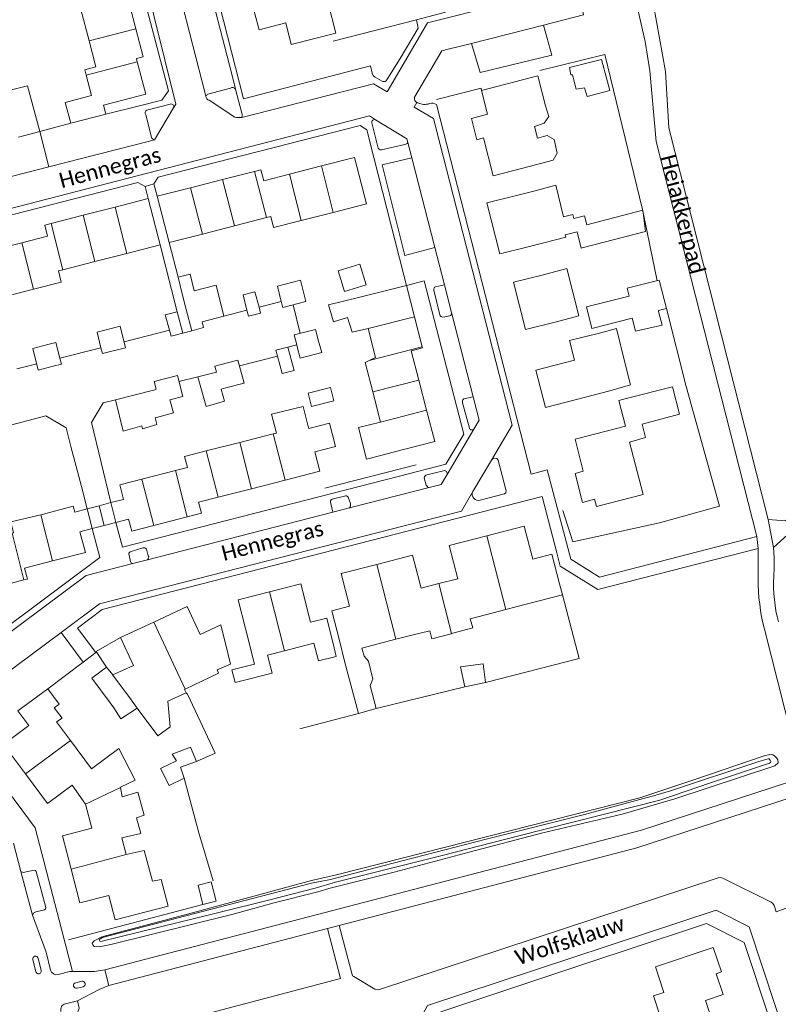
# Model space of a CAD drawing. Extents: x 177628 to 188968, y 384226 to 390673.
# Tile 215 of 256: x 184314 to 184437, y 386027 to 386187. Entities that reach past the tile are written whole.
import ezdxf

# ---------------------------------------------------------------- set-up
doc = ezdxf.new("R2010")
doc.units = 0
for name, color, linetype, lineweight in [('B01_F', 14, 'Continuous', 9), ('B01_T', 14, 'Continuous', 9), ('B02_F', 14, 'Continuous', 9), ('B02_T', 14, 'Continuous', 9), ('B07_D', 14, 'Continuous', 9), ('B11_F', 14, 'Continuous', 9), ('B11_S', 14, 'Continuous', 9), ('B14_F', 14, 'Continuous', 9), ('B17_T', 14, 'Continuous', 9), ('T01_F', 253, 'Continuous', 9), ('T01_T', 253, 'Continuous', 9), ('T03_T', 253, 'Continuous', 9), ('T04_F', 253, 'HAAG', 9), ('T04_T', 253, 'HAAG', 9), ('T05_F', 253, 'Continuous', 9), ('T05_T', 253, 'Continuous', 9), ('T09_F', 253, 'Continuous', 9), ('T22_D', 253, 'Continuous', 9), ('T22_T', 253, 'Continuous', 9), ('V00_F', 8, 'Continuous', 9), ('V00_T', 8, 'Continuous', 9), ('W01_F', 253, 'Continuous', 9), ('Z06', 7, 'Continuous', 9)]:
    doc.layers.add(name, color=color, linetype=linetype, lineweight=lineweight)
doc.styles.add('Legend', font='calibri.ttf')
doc.linetypes.add('HAAG', pattern='A,4,-1,[5,TOPOCAD.SHX,S=0.35,R=0,X=-0.35,Y=-0.35],-1', length=6)

msp = doc.modelspace()

# ---------------------------------------------------------------- linework, layer by layer
at = {"layer": 'B01_F', "linetype": 'Continuous'}
for points in [[(184395.441, 386162.987), (184400.378, 386164.307)], [(184405.072, 386150.036), (184415.376, 386152.709)], [(184363.812, 386140.764), (184368.9, 386142)], [(184412.933, 386127.756), (184409.57, 386126.75)]]:
    msp.add_lwpolyline(points, dxfattribs=at)
at = {"layer": 'B01_T', "linetype": 'Continuous'}
for points in [[(184331.113, 386190.796), (184332.431, 386185.7)], [(184363.75, 386189.85), (184364.99, 386185.01), (184357.73, 386183.14), (184356.87, 386186.65), (184352.48, 386185.53), (184351.102, 386190.777)], [(184323.5, 386188.826), (184324.82, 386183.732)], [(184332.431, 386185.7), (184333.614, 386181.126), (184332.533, 386180.846), (184332.668, 386180.325)], [(184324.82, 386183.732), (184325.92, 386179.49), (184324.12, 386179.03), (184324.341, 386178.171)], [(184332.668, 386180.325), (184334.036, 386175.036), (184327.166, 386173.259), (184327.544, 386171.801)], [(184324.341, 386178.171), (184325.19, 386174.87), (184320.952, 386173.708)], [(184388.671, 386175.666), (184397.874, 386178.023), (184399.115, 386173.18)], [(184395.441, 386162.987), (184390.597, 386161.747), (184389.014, 386167.93), (184387.936, 386167.653), (184387.048, 386171.121), (184389.664, 386171.791), (184388.671, 386175.666)], [(184321.828, 386170.322), (184320.952, 386173.708)], [(184327.544, 386171.801), (184321.828, 386170.322)], [(184357.425, 386162.032), (184362.638, 386163.367)], [(184362.638, 386163.367), (184368.04, 386164.75), (184370, 386157.2), (184364.574, 386155.82)], [(184346.538, 386161.154), (184351.751, 386162.491)], [(184351.751, 386162.491), (184352.76, 386162.75), (184353.24, 386160.96), (184357.425, 386162.032)], [(184341.326, 386159.817), (184346.538, 386161.154)], [(184335.92, 386158.43), (184341.326, 386159.817)], [(184337.85, 386150.9), (184335.92, 386158.43)], [(184396.53, 386150.28), (184391.68, 386149.05), (184389.57, 386157.35), (184394.41, 386158.58)], [(184397.42, 386159.34), (184394.41, 386158.58)], [(184334.46, 386158.05), (184329.053, 386156.67)], [(184336.39, 386150.51), (184334.46, 386158.05)], [(184318.623, 386154.008), (184323.838, 386155.339)], [(184323.838, 386155.339), (184329.053, 386156.67)], [(184364.574, 386155.82), (184359.358, 386154.494)], [(184402.034, 386155.083), (184403.541, 386155.46), (184403.701, 386154.82), (184405.457, 386155.258), (184405.825, 386153.783)], [(184405.825, 386153.783), (184414.931, 386156.19)], [(184313.867, 386150.876), (184318.07, 386151.95), (184317.61, 386153.75), (184318.623, 386154.008)], [(184348.471, 386153.621), (184343.258, 386152.285)], [(184353.684, 386154.957), (184348.471, 386153.621)], [(184359.358, 386154.494), (184354.86, 386153.35), (184354.4, 386155.14), (184353.684, 386154.957)], [(184343.258, 386152.285), (184337.85, 386150.9)], [(184396.53, 386150.28), (184402.42, 386151.78), (184402.321, 386152.178)], [(184405.072, 386150.036), (184404.927, 386149.998), (184404.261, 386152.663), (184402.321, 386152.178)], [(184308.652, 386149.543), (184313.867, 386150.876)], [(184330.978, 386149.127), (184336.39, 386150.51)], [(184325.764, 386147.794), (184330.978, 386149.127)], [(184320.549, 386146.461), (184325.764, 386147.794)], [(184315.795, 386143.323), (184320.3, 386144.48), (184319.84, 386146.28), (184320.549, 386146.461)], [(184400.71, 386137.96), (184395.87, 386136.73), (184393.91, 386144.43), (184398.76, 386145.66)], [(184398.76, 386145.66), (184402.57, 386146.66), (184404.53, 386138.97), (184400.71, 386137.96)], [(184310.581, 386141.984), (184315.795, 386143.323)], [(184368.9, 386142), (184376.48, 386143.92)], [(184376.48, 386143.92), (184377.787, 386138.819)], [(184377.787, 386138.819), (184379.045, 386133.905)], [(184370.23, 386136.891), (184371.46, 386132.17), (184370.431, 386131.698)], [(184403.94, 386125.29), (184399.1, 386124.04), (184397.53, 386130.15), (184403.81, 386131.74), (184403.02, 386134.96), (184407.88, 386136.14)], [(184412.05, 386131.4), (184410.65, 386136.92), (184407.88, 386136.14)], [(184379.045, 386133.905), (184379.08, 386133.77), (184377.26, 386133.3), (184378.496, 386128.527)], [(184370.431, 386131.698), (184369.76, 386131.39), (184370.988, 386126.603)], [(184378.496, 386128.527), (184379.768, 386123.615)], [(184370.988, 386126.603), (184372.249, 386121.689)], [(184403.94, 386125.29), (184409.57, 386126.75)], [(184414.831, 386121.353), (184420.93, 386122.97), (184419.8, 386127.43), (184412.26, 386125.49)], [(184412.13, 386121.02), (184411.056, 386125.178), (184412.26, 386125.49)], [(184379.768, 386123.615), (184381.09, 386118.51), (184374.107, 386116.72)], [(184360.44, 386121.2), (184360.6, 386120.64), (184363.96, 386121.52), (184364.94, 386117.69)], [(184407.09, 386109.11), (184405.14, 386108.61), (184403.929, 386113.327), (184405.265, 386113.67), (184403.927, 386118.883), (184408.77, 386120.126)], [(184412.13, 386121.02), (184408.77, 386120.126)], [(184349.343, 386118.369), (184343.883, 386116.976)], [(184354.804, 386119.762), (184349.343, 386118.369)], [(184354.804, 386119.762), (184355.328, 386119.896)], [(184412.806, 386118.39), (184414.99, 386109.9), (184407.39, 386107.92), (184407.09, 386109.11)], [(184343.883, 386116.976), (184340.37, 386116.08), (184340.82, 386114.3), (184338.878, 386113.801)], [(184364.94, 386117.69), (184361.57, 386116.86), (184362.39, 386113.66), (184356.734, 386112.225)], [(184374.107, 386116.72), (184373.56, 386116.58)], [(184338.878, 386113.801), (184333.419, 386112.399)], [(184333.419, 386112.399), (184329.8, 386111.47), (184330.42, 386109.07), (184328.38, 386108.56)], [(184356.734, 386112.225), (184351.271, 386110.838)], [(184351.271, 386110.838), (184345.809, 386109.452)], [(184345.809, 386109.452), (184342.61, 386108.64), (184343.1, 386106.83), (184340.812, 386106.244)], [(184317.41, 386106.7), (184322.24, 386107.97), (184322.49, 386107.03), (184324.52, 386107.56)], [(184324.52, 386107.56), (184326.45, 386108.06)], [(184324.52, 386107.56), (184325.35, 386104.37)], [(184326.45, 386108.06), (184328.38, 386108.56)], [(184329.2, 386105.35), (184328.38, 386108.56)], [(184312.301, 386103.574), (184312.52, 386103.63), (184312.06, 386105.42), (184316.99, 386106.599)], [(184316.99, 386106.599), (184317.41, 386106.7)], [(184335.353, 386104.847), (184331.77, 386103.93), (184331.24, 386105.85), (184329.2, 386105.35)], [(184340.812, 386106.244), (184335.353, 386104.847)], [(184318.881, 386099.076), (184324.22, 386100.44), (184323.31, 386103.83), (184325.35, 386104.37)], [(184325.35, 386104.37), (184327.275, 386104.86)], [(184327.275, 386104.86), (184329.2, 386105.35)], [(184389.54, 386103.157), (184395.647, 386104.739), (184397.041, 386099.359), (184400.14, 386100.162), (184401.393, 386095.321)], [(184381.736, 386095.378), (184384.847, 386096.184), (184383.45, 386101.58), (184389.54, 386103.157)], [(184314.212, 386095.97), (184314.8, 386096.12), (184314.32, 386097.91), (184318.881, 386099.076)], [(184371.668, 386098.517), (184377.474, 386100.021), (184378.869, 386094.636), (184381.736, 386095.378)], [(184365.584, 386086.099), (184364.33, 386090.94), (184367.23, 386091.691), (184365.852, 386097.011), (184371.668, 386098.517)], [(184309.092, 386094.666), (184314.212, 386095.97)], [(184364.74, 386084.91), (184363.51, 386089.76), (184360.84, 386089.08), (184359.27, 386095.35), (184354.193, 386094.042)], [(184401.86, 386093.53), (184401.393, 386095.321)], [(184354.193, 386094.042), (184349.1, 386092.73), (184350.34, 386087.88)], [(184395.74, 386091.96), (184401.86, 386093.53)], [(184347.486, 386083.825), (184346.258, 386088.672), (184342.91, 386087.12), (184340.81, 386091.65), (184335.381, 386089.128)], [(184386.835, 386089.662), (184389.55, 386090.36)], [(184335.381, 386089.128), (184329.94, 386086.6)], [(184356.649, 386084.455), (184353.87, 386083.74), (184354.62, 386080.82), (184348.59, 386079.3), (184348.07, 386081.36), (184351.75, 386082.29), (184350.34, 386087.88)], [(184329.94, 386086.6), (184332.05, 386082.06), (184328.667, 386080.556)], [(184377.33, 386086.98), (184380.29, 386087.72), (184380.62, 386086.41), (184383.76, 386087.22)], [(184364.74, 386084.91), (184365.05, 386083.54), (184362.16, 386082.79), (184361.41, 386085.68), (184356.649, 386084.455)], [(184365.584, 386086.099), (184366.38, 386082.77)], [(184369.58, 386083.59), (184369.24, 386084.89), (184371.89, 386085.58)], [(184318.083, 386078.274), (184313.247, 386074.689)], [(184319.95, 386075.757), (184318.083, 386078.274)], [(184313.247, 386074.689), (184315.034, 386072.279), (184310.88, 386069.2), (184314.471, 386064.401)], [(184324.236, 386059.473), (184322.045, 386062.552), (184318.07, 386059.59), (184314.471, 386064.401)], [(184321.913, 386048.885), (184320.503, 386054.314), (184325.284, 386055.555), (184324.236, 386059.473)], [(184336.535, 386047.222), (184337.667, 386042.862), (184329.057, 386040.627), (184328.024, 386044.608), (184323.339, 386043.391), (184321.913, 386048.885)], [(184418.398, 386028.821), (184417.011, 386033.016), (184426.414, 386036.146), (184427.738, 386032.168), (184426.875, 386031.881), (184428.013, 386028.464), (184425.167, 386027.517), (184426.4, 386023.812), (184426.913, 386023.983), (184426.998, 386023.726), (184422.254, 386022.148)], [(184422.254, 386022.148), (184419.031, 386021.142), (184416.69, 386028.259), (184418.398, 386028.821)]]:
    msp.add_lwpolyline(points, dxfattribs=at)
at = {"layer": 'B02_F', "linetype": 'Continuous'}
for points in [[(184314.818, 386176.427), (184316.8, 386168.991)], [(184365.373, 386146.288), (184366.409, 386142.949), (184369.948, 386144.045), (184368.912, 386147.384), (184365.373, 386146.288)], [(184346.731, 386138.913), (184345.526, 386143.969)], [(184412.751, 386142.178), (184405.777, 386140.426), (184406.678, 386136.892), (184413.192, 386138.605)], [(184343.881, 386124.205), (184342.503, 386129.042)], [(184330.35, 386120.192), (184329.122, 386125.314)]]:
    msp.add_lwpolyline(points, dxfattribs=at)
at = {"layer": 'B02_T', "linetype": 'Continuous'}
for points in [[(184313.336, 386168.074), (184316.8, 386168.991)], [(184356.111, 386141.308), (184356.35, 386140.34), (184360.11, 386141.31), (184359.22, 386144.79), (184355.49, 386143.83), (184356.111, 386141.308)], [(184339.996, 386142.553), (184340.65, 386140.01)], [(184352.481, 386140.368), (184351.82, 386142.88), (184349.88, 386142.41), (184350.522, 386139.891)], [(184339.18, 386139.65), (184337.21, 386139.12), (184337.892, 386136.656)], [(184340.07, 386136.17), (184339.18, 386139.65)], [(184340.65, 386140.01), (184341.54, 386136.54)], [(184350.522, 386139.891), (184350.77, 386138.92), (184352.73, 386139.42), (184352.481, 386140.368)], [(184341.54, 386136.54), (184343.47, 386137.08), (184343.23, 386138.01)], [(184346.731, 386138.913), (184343.23, 386138.01)], [(184326.12, 386136.29), (184329.87, 386137.3), (184330.77, 386133.79), (184326.99, 386132.82), (184326.746, 386133.792)], [(184337.892, 386136.656), (184338.16, 386135.69), (184340.07, 386136.17)], [(184358.624, 386134.246), (184358.22, 386135.87), (184361.68, 386136.76), (184362.189, 386134.84)], [(184319.42, 386134.65), (184318.099, 386134.297)], [(184362.189, 386134.84), (184362.68, 386132.99), (184359.16, 386132.09), (184358.698, 386133.949)], [(184318.099, 386134.297), (184315.64, 386133.64), (184316.55, 386130.14), (184319, 386130.769)], [(184355.496, 386132.385), (184355.23, 386133.36), (184357.19, 386133.85)], [(184357.19, 386133.85), (184358.18, 386130.09), (184356.26, 386129.59), (184355.496, 386132.385)], [(184358.698, 386133.949), (184358.624, 386134.246)], [(184319, 386130.769), (184320.33, 386131.11), (184320.075, 386132.101)], [(184347.075, 386127.228), (184350.05, 386128), (184349.06, 386131.76), (184346.109, 386131.003)], [(184342.503, 386129.042), (184345.547, 386129.815)], [(184346.109, 386131.003), (184345.28, 386130.79), (184345.547, 386129.815)], [(184340.102, 386125.856), (184339.19, 386129.25), (184335.42, 386128.27), (184335.757, 386127.016)], [(184329.122, 386125.314), (184335.512, 386126.953)], [(184335.512, 386126.953), (184335.757, 386127.016)], [(184346.31, 386127.03), (184347.075, 386127.228)], [(184328.277, 386075.972), (184325.274, 386079.969), (184327.672, 386081.771)], [(184328.667, 386080.556), (184327.672, 386081.771)], [(184343.36, 386043.16), (184345.51, 386043.7), (184344.712, 386046.811), (184342.571, 386046.265), (184343.36, 386043.16)]]:
    msp.add_lwpolyline(points, dxfattribs=at)
at = {"layer": 'B07_D', "linetype": 'Continuous'}
for points in [[(184332.431, 386185.7), (184324.82, 386183.732)], [(184332.668, 386180.325), (184324.341, 386178.171)], [(184364.574, 386155.82), (184362.638, 386163.367)], [(184353.684, 386154.957), (184351.751, 386162.491)], [(184359.358, 386154.494), (184357.425, 386162.032)], [(184348.471, 386153.621), (184346.538, 386161.154)], [(184343.258, 386152.285), (184341.326, 386159.817)], [(184325.764, 386147.794), (184323.838, 386155.339)], [(184330.978, 386149.127), (184329.053, 386156.67)], [(184320.549, 386146.461), (184318.623, 386154.008)], [(184315.795, 386143.323), (184313.867, 386150.876)], [(184377.787, 386138.819), (184370.23, 386136.891)], [(184379.045, 386133.905), (184370.431, 386131.698)], [(184378.496, 386128.527), (184370.988, 386126.603)], [(184379.768, 386123.615), (184372.249, 386121.689)], [(184351.271, 386110.838), (184349.343, 386118.369)], [(184356.734, 386112.225), (184354.804, 386119.762)], [(184345.809, 386109.452), (184343.883, 386116.976)], [(184340.812, 386106.244), (184338.878, 386113.801)], [(184335.353, 386104.847), (184333.419, 386112.399)], [(184327.275, 386104.86), (184326.45, 386108.06)], [(184318.881, 386099.076), (184316.99, 386106.599)], [(184314.212, 386095.97), (184312.301, 386103.574)], [(184389.54, 386103.157), (184392.645, 386091.16)], [(184371.668, 386098.517), (184374.761, 386086.319)], [(184381.736, 386095.378), (184383.835, 386087.24)], [(184354.193, 386094.042), (184356.649, 386084.455)], [(184335.381, 386089.128), (184340.448, 386078.195)], [(184331.28, 386076.98), (184328.619, 386080.535), (184328.667, 386080.556)], [(184331.28, 386076.98), (184332.63, 386075.118)], [(184314.471, 386064.401), (184321.788, 386069.837)], [(184324.236, 386059.473), (184329.932, 386062.203)], [(184321.913, 386048.885), (184330.862, 386051.278)]]:
    msp.add_lwpolyline(points, dxfattribs=at)
at = {"layer": 'B11_F', "linetype": 'Continuous'}
for points in [[(184397.42, 386159.34), (184400.79, 386160.233), (184402.034, 386155.083)], [(184355.328, 386119.896), (184354.493, 386122.966), (184359.662, 386124.235), (184360.44, 386121.2)], [(184373.56, 386116.58), (184369.984, 386115.647), (184368.651, 386120.771), (184372.249, 386121.689)], [(184371.573, 386075.039), (184370.594, 386078.819), (184371.024, 386079.807), (184370.298, 386082.762), (184369.58, 386083.59)], [(184366.38, 386082.77), (184368.664, 386074.231)], [(184332.63, 386075.118), (184336, 386070.577), (184338.011, 386072.045), (184337.617, 386076.232), (184340.643, 386077.582)], [(184340.643, 386077.582), (184340.365, 386078.155), (184340.448, 386078.195)], [(184368.664, 386074.231), (184371.573, 386075.039)]]:
    msp.add_lwpolyline(points, dxfattribs=at)
at = {"layer": 'B11_S', "linetype": 'Continuous'}
for points in [[(184400.378, 386164.307), (184400.994, 386165.463), (184400.532, 386167.683), (184399.384, 386168.338), (184397.793, 386167.906), (184397.297, 386169.816), (184398.907, 386170.328), (184399.652, 386171.417), (184399.115, 386173.18)], [(184414.931, 386156.19), (184415.376, 386152.709)], [(184363.812, 386140.764), (184364.58, 386138.014), (184366.909, 386138.693), (184367.655, 386136.329), (184370.23, 386136.891)], [(184412.05, 386131.4), (184412.933, 386127.756)], [(184412.806, 386118.39), (184415.379, 386119.145), (184414.831, 386121.353)], [(184392.645, 386091.16), (184389.55, 386090.36)], [(184395.74, 386091.96), (184392.645, 386091.16)], [(184386.835, 386089.662), (184387.268, 386088.168), (184383.835, 386087.24)], [(184371.89, 386085.58), (184374.761, 386086.319)], [(184374.761, 386086.319), (184377.33, 386086.98)], [(184383.835, 386087.24), (184383.76, 386087.22)], [(184347.486, 386083.825), (184347.844, 386082.262), (184345.671, 386081.322), (184345.869, 386080.78), (184340.448, 386078.195)], [(184321.788, 386069.837), (184319.527, 386072.863), (184320.46, 386073.489), (184319.152, 386075.138), (184319.95, 386075.757)], [(184329.932, 386062.203), (184329.924, 386062.248), (184332.327, 386063.37), (184329.637, 386068.56), (184325.231, 386065.229), (184321.788, 386069.837)], [(184330.862, 386051.278), (184330.156, 386054.019), (184333.226, 386054.693), (184332.523, 386057.239), (184333.761, 386057.67), (184332.745, 386061.449), (184330.217, 386060.666), (184329.932, 386062.203)], [(184336.535, 386047.222), (184335.146, 386046.966), (184333.807, 386051.936), (184330.862, 386051.278)]]:
    msp.add_lwpolyline(points, dxfattribs=at)
at = {"layer": 'B14_F', "linetype": 'Continuous'}
for points in [[(184403.022, 386179.427), (184403.243, 386178.216), (184403.49, 386178.234), (184404.094, 386175.851), (184405.463, 386176.086), (184405.883, 386174.672), (184409.586, 386175.649), (184408.218, 386180.702), (184403.022, 386179.427)], [(184311.338, 386175.541), (184314.818, 386176.427)], [(184341.947, 386143.053), (184341.257, 386145.748), (184339.303, 386145.248)], [(184339.303, 386145.248), (184339.996, 386142.553)], [(184345.526, 386143.969), (184341.947, 386143.053)], [(184412.751, 386142.178), (184412.379, 386143.456), (184417.634, 386144.76), (184418.798, 386140.189)], [(184417.529, 386139.703), (184418.124, 386137.47), (184413.734, 386136.479), (184413.192, 386138.605)], [(184418.798, 386140.189), (184417.49, 386139.848), (184417.529, 386139.703)], [(184326.12, 386136.29), (184326.746, 386133.792)], [(184320.075, 386132.101), (184319.42, 386134.65)], [(184343.881, 386124.205), (184346.868, 386125.093), (184346.31, 386127.03)], [(184364.645, 386125.134), (184364.104, 386127.319), (184360.488, 386126.374), (184361.029, 386124.189), (184364.645, 386125.134)], [(184336.616, 386122.639), (184338.583, 386123.199), (184337.943, 386125.308), (184340.102, 386125.856)], [(184330.35, 386120.192), (184333.402, 386121.067), (184333.538, 386120.563), (184335.846, 386121.279), (184335.6, 386122.35), (184336.616, 386122.639)], [(184386.005, 386078.565), (184385.265, 386081.81), (184388.954, 386082.317), (184389.325, 386079.284)], [(184389.325, 386079.284), (184386.005, 386078.565)], [(184328.834, 386075.139), (184328.277, 386075.972)], [(184332.63, 386075.118), (184330.002, 386073.391), (184328.834, 386075.139)], [(184342.312, 386066.423), (184341.313, 386068.746), (184338.336, 386067.606), (184339.033, 386066.557), (184336.429, 386065.292), (184337.848, 386062.493), (184340.285, 386063.688)], [(184340.285, 386063.688), (184339.693, 386065.494), (184342.312, 386066.423)]]:
    msp.add_lwpolyline(points, dxfattribs=at)
at = {"layer": 'B17_T', "linetype": 'Continuous'}
msp.add_lwpolyline([(184329.94, 386086.6), (184325.969, 386084.356), (184327.672, 386081.771)], dxfattribs=at)
at = {"layer": 'T01_F', "linetype": 'Continuous'}
for points in [[(184401.86, 386093.53), (184404.577, 386083.19), (184389.325, 386079.284)], [(184342.312, 386066.423), (184345.333, 386067.771), (184340.855, 386077.389), (184340.643, 386077.582)], [(184343.36, 386043.16), (184321.493, 386037.374)], [(184415.815, 386036.878), (184421.397, 386038.729)]]:
    msp.add_lwpolyline(points, dxfattribs=at)
at = {"layer": 'T01_T', "linetype": 'Continuous'}
for points in [[(184316.8, 386168.991), (184321.828, 386170.322)], [(184352.481, 386140.368), (184356.111, 386141.308)], [(184358.02, 386140.771), (184359.188, 386136.119)], [(184350.522, 386139.891), (184346.731, 386138.913)], [(184337.892, 386136.656), (184330.532, 386134.718)], [(184316.291, 386131.136), (184313.046, 386130.372)], [(184339.454, 386128.267), (184342.503, 386129.042)], [(184323.871, 386082.607), (184318.083, 386078.274)], [(184403.89, 386032.923), (184415.815, 386036.878)]]:
    msp.add_lwpolyline(points, dxfattribs=at)
at = {"layer": 'T03_T', "linetype": 'Continuous'}
msp.add_lwpolyline([(184376.047, 386145.619), (184371.176, 386164.725)], dxfattribs=at)
at = {"layer": 'T04_F', "linetype": 'HAAG'}
for points in [[(184364.526, 386183.699), (184378.09, 386187.17)], [(184398.211, 386178.94), (184408.784, 386181.502), (184414.922, 386156.263)], [(184381.35, 386174.187), (184388.628, 386176.023), (184388.671, 386175.666)], [(184414.922, 386156.263), (184417.283, 386144.673)], [(184418.798, 386140.189), (184422.016, 386127.463), (184427.407, 386107.994), (184417.679, 386105.267)], [(184403.567, 386102.172), (184401.936, 386107.264)], [(184403.567, 386102.172), (184417.679, 386105.267)], [(184342.7, 386054.783), (184345.02, 386047.003)]]:
    msp.add_lwpolyline(points, dxfattribs=at)
at = {"layer": 'T04_T', "linetype": 'HAAG'}
for points in [[(184382.86, 386188.391), (184378.09, 386187.17)], [(184321.861, 386117.718), (184323.57, 386111.189)], [(184398.56, 386109.577), (184400.955, 386100.373)]]:
    msp.add_lwpolyline(points, dxfattribs=at)
at = {"layer": 'T05_F', "linetype": 'Continuous'}
for points in [[(184320.075, 386132.101), (184326.746, 386133.792)], [(184363.176, 386110.931), (184378.066, 386114.714)], [(184386.005, 386078.565), (184371.573, 386075.039)], [(184368.664, 386074.231), (184359.143, 386071.755)], [(184340.285, 386063.688), (184342.7, 386054.783)]]:
    msp.add_lwpolyline(points, dxfattribs=at)
at = {"layer": 'T05_T', "linetype": 'Continuous'}
for points in [[(184349.298, 386130.855), (184355.496, 386132.385)], [(184328.38, 386108.56), (184325.19, 386121.59), (184327.12, 386124.8), (184329.122, 386125.314)], [(184310.139, 386120.698), (184317.79, 386122.68), (184321.07, 386120.74), (184321.861, 386117.718)], [(184323.57, 386111.189), (184324.52, 386107.56)]]:
    msp.add_lwpolyline(points, dxfattribs=at)
at = {"layer": 'T09_F', "linetype": 'Continuous'}
for points in [[(184363.866, 386045.745), (184374.459, 386048.392), (184386.691, 386051.665), (184398.656, 386054.789), (184411.605, 386057.857), (184420.178, 386060.335), (184436.434, 386065.719), (184436.974, 386066.178), (184436.913, 386066.716), (184436.778, 386066.959), (184436.394, 386067.334), (184436.088, 386067.513), (184435.651, 386067.556), (184434.697, 386067.328), (184423.282, 386063.444), (184414.486, 386060.509), (184365.1, 386047.957)], [(184365.1, 386047.957), (184361.035, 386047.064)], [(184362.08, 386045.213), (184354.755, 386043.35), (184348.292, 386041.567), (184328.36, 386036.62), (184326.474, 386036.239), (184325.663, 386036.296), (184325.438, 386036.585), (184325.326, 386036.872), (184325.665, 386037.235), (184326.893, 386037.886), (184340.853, 386041.595), (184361.035, 386047.064)], [(184362.08, 386045.213), (184363.866, 386045.745)]]:
    msp.add_lwpolyline(points, dxfattribs=at)
at = {"layer": 'T22_D', "linetype": 'Continuous'}
for points in [[(184335.38, 386160.44), (184333.93, 386160.05)], [(184340.07, 386136.17), (184341.54, 386136.54)]]:
    msp.add_lwpolyline(points, dxfattribs=at)
at = {"layer": 'T22_T', "linetype": 'Continuous'}
msp.add_lwpolyline([(184357.19, 386133.85), (184358.624, 386134.246)], dxfattribs=at)
at = {"layer": 'V00_F', "linetype": 'Continuous'}
for points in [[(184348.08, 386178.332), (184344.273, 386193.027), (184340.768, 386192.119), (184340.406, 386193.513)], [(184387.044, 386183.336), (184388.476, 386178.611), (184400.132, 386181.396), (184398.799, 386186.305)], [(184375.48, 386180.89), (184373.203, 386177.205)], [(184383.26, 386182.38), (184382.236, 386182.122), (184377.794, 386174.554)], [(184370.905, 386178.492), (184370.646, 386179.647)], [(184348.664, 386175.879), (184348.08, 386178.332)], [(184372.537, 386177.201), (184371.376, 386177.805)], [(184347.814, 386176.03), (184344.139, 386175.05)], [(184349.684, 386171.992), (184348.664, 386175.879)], [(184338.021, 386173.447), (184334.223, 386172.466)], [(184344.355, 386174.092), (184348.548, 386171.305)], [(184334.079, 386171.72), (184334.968, 386168.065)], [(184371.796, 386166.472), (184370.836, 386170.396)], [(184316.8, 386168.991), (184318.292, 386163.222)], [(184376.208, 386166.893), (184372.424, 386165.99)], [(184381.086, 386150.078), (184376.203, 386148.8), (184372.518, 386163.531), (184377.333, 386164.676)], [(184381.217, 386143.707), (184382.646, 386144.009)], [(184381.924, 386139.14), (184380.925, 386143.179)], [(184383.324, 386138.903), (184382.397, 386138.777)], [(184386.715, 386120.705), (184385.604, 386124.833)], [(184385.793, 386125.442), (184387.336, 386125.768)], [(184379.814, 386113.11), (184382.519, 386113.766)], [(184366.659, 386110.667), (184375.352, 386112.899)], [(184379.687, 386111.413), (184379.386, 386112.583)], [(184366.373, 386109.624), (184364.391, 386109.137)], [(184367.349, 386108.424), (184367.012, 386109.454)], [(184364.147, 386108.426), (184364.49, 386107.003)], [(184333.544, 386101.191), (184331.485, 386100.566)], [(184334.46, 386099.887), (184334.164, 386100.989)], [(184331.329, 386100.038), (184331.573, 386099.007)], [(184323.871, 386082.607), (184320.264, 386087.433)], [(184315.6, 386041.38), (184315.808, 386041.797), (184316.148, 386041.97), (184317.572, 386042.274), (184317.704, 386042.357), (184317.76, 386042.658), (184316.205, 386048.507), (184316.095, 386048.682), (184315.889, 386048.717), (184314.113, 386048.355), (184313.719, 386048.518)], [(184365.736, 386031.092), (184363.608, 386039.244)], [(184365.519, 386039.742), (184367.717, 386031.507)]]:
    msp.add_lwpolyline(points, dxfattribs=at)
at = {"layer": 'V00_F', "linetype": 'Continuous', "extrusion": (0, 0, -1)}
for centre, radius, start, end in [((-184372.059, 386178.778), 1.189, 305.06306, 346.06868), ((-184372.866, 386177.875), 0.75, 243.29347, 296.0183), ((-184380.661, 386172.416), 1.181, 69.57658, 126.38081), ((-184371.279, 386170.482), 0.451, 349.06901, 112.37247), ((-184372.414, 386166.627), 0.637, 269.1181, 345.89552), ((-184376.266, 386167.337), 0.448, 199.87896, 277.49396), ((-184381.359, 386143.284), 0.447, 346.4706, 71.41724), ((-184382.374, 386139.237), 0.46, 267.15441, 347.85388), ((-184383.227, 386139.602), 0.705, 206.2276, 262.11271), ((-184386.186, 386124.986), 0.602, 345.24116, 49.24176), ((-184387.131, 386120.824), 0.433, 220.47839, 344.02565), ((-184382.616, 386113.285), 0.491, 78.61927, 197.97895), ((-184380.012, 386112.512), 0.631, 6.50961, 71.65354), ((-184380.333, 386111.721), 0.716, 282.20159, 334.55117)]:
    msp.add_arc(centre, radius, start, end, dxfattribs=at)
at = {"layer": 'V00_F', "linetype": 'Continuous'}
for centre, radius, start, end in [((184348.161, 386175.513), 0.623, 36.0338, 123.81953), ((184344.415, 386174.657), 0.568, 173.65904, 263.94927), ((184344.459, 386174.478), 0.655, 119.22274, 158.35626), ((184378.546, 386174.369), 0.775, 166.21316, 241.26805), ((184338.164, 386173.016), 0.454, 336.2447, 108.38623), ((184378.544, 386174.364), 0.769, 241.25639, 254.01982), ((184379.422, 386176.05), 2.659, 245.79198, 288.11656), ((184334.424, 386172.04), 0.471, 115.26214, 222.88706), ((184349.225, 386176.148), 4.89, 262.03816, 275.45367), ((184348.678, 386171.628), 1.07, 341.04025, 19.92539), ((184335.559, 386168.257), 0.621, 198.03458, 263.66209), ((184364.621, 386108.661), 0.529, 115.79938, 206.31837), ((184366.603, 386109.201), 0.481, 31.69183, 118.51232), ((184366.439, 386108.22), 0.933, 326.21089, 12.63594), ((184333.722, 386100.686), 0.535, 34.44493, 109.46318), ((184331.705, 386100.214), 0.415, 122.00086, 205.07911), ((184334.095, 386099.653), 0.434, 299.68807, 32.72538), ((184331.931, 386099.026), 0.359, 183.01617, 270.09785)]:
    msp.add_arc(centre, radius, start, end, dxfattribs=at)
at = {"layer": 'V00_T', "linetype": 'Continuous'}
for points in [[(184370.646, 386179.647), (184349.93, 386174.32), (184344.75, 386194.74), (184341.98, 386194.05), (184332.073, 386232.75)], [(184234.474, 386140.43), (184228.17, 386165.54), (184224.52, 386167.67), (184219.32, 386188), (184222.81, 386194.01), (184268.82, 386205.82), (184286.29, 386217.52), (184320.75, 386226.46), (184328.309, 386223.452), (184335.02, 386197.17), (184333.65, 386194.92), (184338.93, 386173.42), (184338.58, 386172.833)], [(184330.838, 386201.803), (184337.725, 386175.585), (184336.67, 386174.07), (184333.014, 386173.161)], [(184340.406, 386193.513), (184339.12, 386193.18), (184343.245, 386177.08)], [(184404.115, 386192.786), (184379.91, 386186.68), (184373.364, 386175.43), (184371.1, 386176.73), (184349.69, 386171.28)], [(184412.79, 386190.47), (184405.171, 386188.519), (184405.31, 386187.95), (184398.799, 386186.305)], [(184433.49, 386103.06), (184417.12, 386167.33), (184416.07, 386178.88), (184415.34, 386183.65), (184414.22, 386188.64), (184412.79, 386190.47)], [(184435.374, 386105.827), (184419.21, 386169.56), (184418.63, 386178.77), (184416.7, 386189.63), (184416.99, 386191.53)], [(184378.09, 386187.17), (184378.36, 386185.83), (184375.48, 386180.89)], [(184398.799, 386186.305), (184387.044, 386183.336)], [(184387.044, 386183.336), (184383.26, 386182.38)], [(184343.85, 386174.72), (184343.245, 386177.08)], [(184333.014, 386173.161), (184327.544, 386171.801)], [(184338.58, 386172.833), (184335.49, 386167.64)], [(184378.174, 386173.69), (184377.732, 386172.919), (184380.88, 386171.11), (184393.69, 386121.18), (184390.312, 386115.474)], [(184433.49, 386103.06), (184407.88, 386096.44), (184403.23, 386099.34), (184399.41, 386113.9), (184396.79, 386113.22), (184381.362, 386173.367)], [(184300.043, 386153.365), (184370.45, 386171.51), (184371.451, 386170.899)], [(184371.176, 386164.725), (184370.02, 386169.26), (184368.94, 386169.97), (184336.07, 386161.56), (184335.38, 386160.44)], [(184371.451, 386170.899), (184376.53, 386167.8), (184376.688, 386167.185)], [(184334.42, 386167.365), (184318.292, 386163.222)], [(184335.49, 386167.64), (184334.42, 386167.365)], [(184376.688, 386167.185), (184377.333, 386164.676)], [(184306.831, 386160.278), (184318.292, 386163.222)], [(184377.333, 386164.676), (184381.086, 386150.078)], [(184333.93, 386160.05), (184332.75, 386160.7), (184302.05, 386152.83), (184303.24, 386148.16)], [(184334.46, 386158.05), (184333.93, 386160.05)], [(184335.38, 386160.44), (184335.92, 386158.43)], [(184339.18, 386139.65), (184336.39, 386150.51)], [(184337.85, 386150.9), (184339.303, 386145.248)], [(184381.086, 386150.078), (184382.646, 386144.009)], [(184376.48, 386143.92), (184376.047, 386145.619)], [(184375.352, 386112.899), (184382.91, 386114.84), (184385.8, 386119.71), (184379.38, 386144.67), (184376.48, 386143.92)], [(184382.646, 386144.009), (184383.86, 386139.29)], [(184383.86, 386139.29), (184387.336, 386125.768)], [(184387.336, 386125.768), (184388.31, 386121.98), (184387.461, 386120.543)], [(184452.268, 386123.103), (184447.822, 386114.358), (184438.164, 386105.616), (184435.374, 386105.827)], [(184387.461, 386120.543), (184383.083, 386113.133)], [(184452.185, 386118.923), (184449.378, 386113.161), (184436.213, 386101.24)], [(184387.29, 386110.37), (184390.312, 386115.474)], [(184390.312, 386115.474), (184390.551, 386115.698), (184390.86, 386115.81)], [(184390.86, 386115.81), (184391.207, 386115.759), (184391.419, 386115.48)], [(184391.419, 386115.48), (184392.707, 386110.462)], [(184383.083, 386113.133), (184382.13, 386111.52), (184380.182, 386111.021)], [(184320.264, 386087.433), (184326.5, 386092.07), (184385.42, 386107.2), (184387.29, 386110.37)], [(184330.251, 386101.318), (184366.659, 386110.667)], [(184380.182, 386111.021), (184367.214, 386107.701)], [(184392.707, 386110.462), (184392.664, 386110.16), (184392.422, 386109.976)], [(184323.871, 386082.607), (184325.92, 386084.14), (184322.93, 386088.14), (184326.96, 386091.15), (184398.56, 386109.577)], [(184392.422, 386109.976), (184388.49, 386108.94)], [(184367.214, 386107.701), (184364.49, 386107.003)], [(184286.358, 386106.613), (184292.35, 386083.36), (184311.12, 386088.1), (184326.583, 386099.643), (184325.35, 386104.37)], [(184364.49, 386107.003), (184334.31, 386099.275)], [(184435.374, 386105.827), (184436.213, 386101.24)], [(184329.2, 386105.35), (184330.251, 386101.318)], [(184433.49, 386103.06), (184433.73, 386101.12)], [(184400.955, 386100.373), (184401.52, 386098.2), (184407.65, 386094.4), (184433.73, 386101.12)], [(184433.73, 386101.12), (184433.722, 386096.148)], [(184436.213, 386101.24), (184436.318, 386099.597), (184436.32, 386097.95), (184436.254, 386096.564)], [(184334.31, 386099.275), (184331.932, 386098.667)], [(184331.932, 386098.667), (184324.33, 386096.72), (184310.198, 386086.2)], [(184434.739, 386087.965), (184440.24, 386066.33)], [(184305.553, 386076.494), (184320.264, 386087.433)], [(184322.14, 386032.23), (184316.05, 386055.62), (184305.88, 386069.22), (184309.413, 386071.842)], [(184438.49, 386063.011), (184414.75, 386055.23), (184327.39, 386032.53)], [(184365.519, 386039.742), (184414, 386052.37), (184439.25, 386060.63)], [(184313.719, 386048.518), (184312.503, 386053.135)], [(184315.6, 386041.38), (184313.719, 386048.518)], [(184440.396, 386044.512), (184439.573, 386043.012), (184436.65, 386041.968), (184436.309, 386043.002), (184436.131, 386043.316), (184435.845, 386043.538), (184428, 386047.44), (184427.62, 386047.54), (184427.23, 386047.491), (184372.1, 386029.29), (184371.716, 386029.261), (184371.35, 386029.38), (184367.937, 386031.416), (184367.717, 386031.507)], [(184318.552, 386032.461), (184317.81, 386035.36), (184315.6, 386041.38)], [(184463.22, 385952.74), (184459.9, 385956.03), (184455.62, 385968.84), (184454, 385969.69), (184442.31, 386005.28), (184443.07, 386006.85), (184432.27, 386039.52), (184426.88, 386042.21), (184379.92, 386026.69), (184376.63, 386020.67), (184377.015, 386019.204)], [(184421.397, 386038.729), (184425.32, 386040.03), (184431.45, 386036.94), (184439.68, 386012.11), (184436.87, 386011.16), (184452.088, 385964.642), (184455.036, 385965.607), (184458.504, 385955.186), (184460.89, 385952.793), (184449.768, 385930.508), (184426.441, 385922.722), (184415.53, 385901.04), (184413.53, 385900.38), (184407.888, 385903.194)], [(184328.049, 386029.971), (184363.608, 386039.244)], [(184363.608, 386039.244), (184365.519, 386039.742)], [(184315.658, 386034.158), (184316.14, 386032.21)], [(184317.03, 386032.43), (184316.541, 386034.378)], [(184322.14, 386032.23), (184321.71, 386032.23), (184319.774, 386031.737)], [(184327.39, 386032.53), (184325.7, 386032.23), (184322.14, 386032.23)], [(184328.049, 386029.971), (184327.39, 386032.53)], [(184383.329, 386020.999), (184382.08, 386025.69), (184403.89, 386032.923)], [(184323.63, 386030.65), (184322.646, 386030.412)], [(184365.736, 386031.092), (184343.57, 386025.23), (184344.536, 386021.644)], [(184322.865, 386029.521), (184323.84, 386029.76)], [(184322.91, 386027.47), (184326.47, 386029.32), (184328.049, 386029.971)], [(184320.975, 386026.986), (184322.91, 386027.47)], [(184322.91, 386027.47), (184323.23, 386026.29), (184322.45, 386024.11), (184322.81, 386022.54), (184323.8, 386016.15), (184344.536, 386021.644)]]:
    msp.add_lwpolyline(points, dxfattribs=at)
for centre, radius, start, end in [((184388.209, 386109.923), 1.022, 154.05944, 285.94467), ((184466.74, 386096.097), 33.019, 179.91134, 194.25768), ((184461.2, 386095.397), 24.973, 177.32108, 194.52592), ((184316.1, 386034.267), 0.455, 14.06678, 193.91408), ((184316.586, 386032.317), 0.458, 193.492, 14.27734), ((184319.525, 386032.71), 1.004, 194.36064, 284.3483), ((184322.755, 386029.966), 0.459, 103.80906, 283.80906), ((184323.716, 386030.2), 0.458, 285.76116, 100.79163), ((184321.223, 386025.994), 1.022, 104.02057, 194.05192)]:
    msp.add_arc(centre, radius, start, end, dxfattribs=at)
at = {"layer": 'W01_F', "linetype": 'Continuous'}
for points in [[(184364.12, 386047.205), (184372.647, 386049.451), (184389.435, 386053.763), (184405.439, 386057.799), (184417.061, 386060.939), (184419.454, 386061.666), (184433.852, 386066.445), (184435.345, 386066.878), (184435.539, 386066.843), (184435.69, 386066.657), (184435.774, 386066.449), (184435.738, 386066.285), (184435.55, 386066.165), (184425.964, 386062.965), (184417.725, 386060.116), (184394.562, 386054.262), (184382.281, 386051.105), (184364.904, 386046.767)], [(184361.048, 386046.611), (184327.022, 386037.768), (184326.736, 386037.625), (184326.458, 386037.439), (184326.448, 386037.37), (184326.556, 386037.175), (184326.726, 386037.127), (184345.733, 386041.766), (184354.253, 386043.916), (184361.618, 386045.815)], [(184364.12, 386047.205), (184361.048, 386046.611)], [(184361.618, 386045.815), (184364.904, 386046.767)]]:
    msp.add_lwpolyline(points, dxfattribs=at)

# ---------------------------------------------------------------- texts
at = {"layer": 'Z06', "linetype": 'Continuous', "style": 'Legend'}
for s, rotation, p in [('Hennegras', 15.00891, (184320.335, 386159.73)), ('Heiakkerpad', 284.30028, (184417.84, 386164.871)), ('Hennegras', 14.41127, (184346.742, 386099.057)), ('Wolfsklauw', 18.30807, (184394.661, 386033.209))]:
    msp.add_text(s, height=2.5, rotation=rotation, dxfattribs=at).set_placement(p)

doc.saveas('drawing.dxf')
